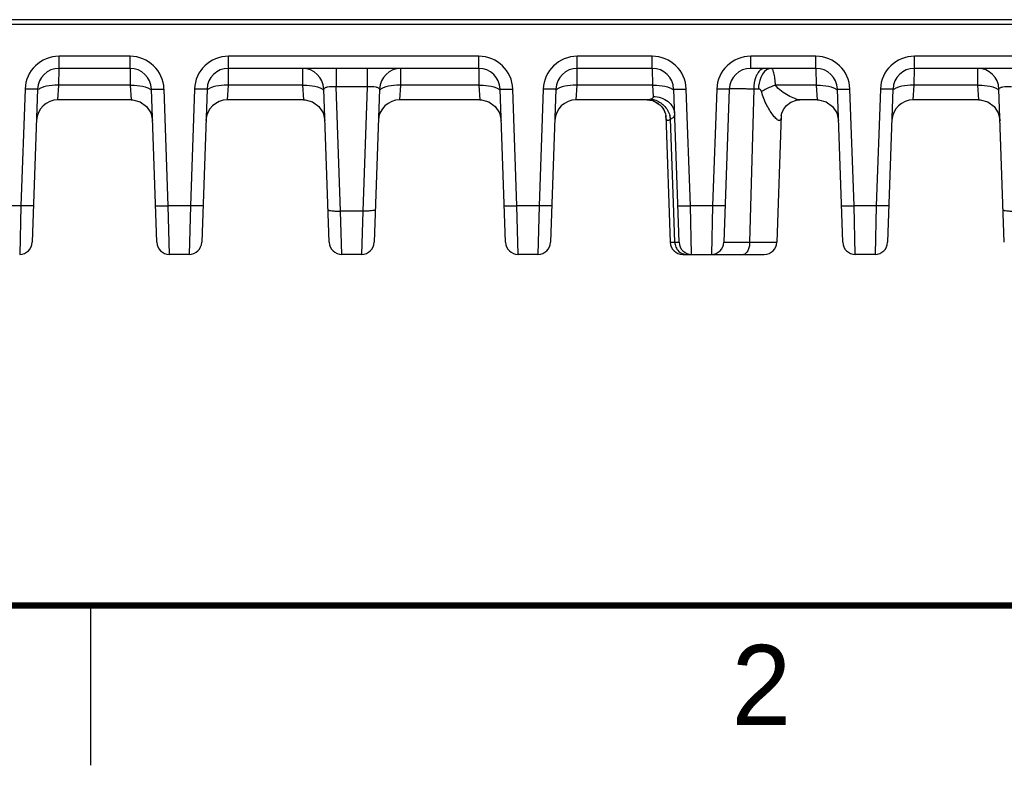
# Model space of a CAD drawing. Header units: inches. Extents: x 0 to 34, y 0 to 22.
# Tile 140 of 157: x 25.3 to 28.4, y 0 to 2.3. Entities that reach past the tile are written whole.
import ezdxf

# ---------------------------------------------------------------- set-up
doc = ezdxf.new("R2010")
doc.units = ezdxf.units.IN
doc.header["$LTSCALE"] = 1.87
doc.header["$MEASUREMENT"] = 0
doc.layers.get('0').update_dxf_attribs({"linetype": 'CONTINUOUS'})
doc.styles.add('TEXTSTYLE_2', font='txt')

msp = doc.modelspace()

# ---------------------------------------------------------------- linework, layer by layer
at = {"color": 7, "linetype": 'CONTINUOUS'}
for p, q in [((21.0004, 2.3168), (32.7783, 2.3168)), ((32.6419, 2.3313), (23.5326, 2.3313)), ((25.6231, 2.217), (25.4013, 2.217)), ((25.4013, 2.179), (25.4013, 2.217)), ((25.6231, 2.179), (25.6231, 2.217)), ((26.7133, 2.217), (25.9308, 2.217)), ((25.9308, 2.179), (25.9308, 2.217)), ((26.7133, 2.179), (26.7133, 2.217)), ((27.2554, 2.217), (27.021, 2.217)), ((27.021, 2.179), (27.021, 2.217)), ((27.2554, 2.179), (27.2554, 2.217)), ((27.767, 2.217), (27.5631, 2.217)), ((27.5631, 2.179), (27.5631, 2.217)), ((27.767, 2.179), (27.767, 2.217)), ((28.8047, 2.217), (28.0747, 2.217)), ((28.0747, 2.179), (28.0747, 2.217)), ((25.401, 2.1262), (25.4013, 2.179)), ((25.6231, 2.179), (25.4013, 2.179)), ((25.6231, 2.179), (25.6234, 2.1262)), ((25.9305, 2.1262), (25.9308, 2.179)), ((26.7133, 2.179), (25.9308, 2.179)), ((26.1621, 2.179), (26.1624, 2.1262)), ((26.2679, 2.179), (26.2679, 2.1214)), ((26.3639, 2.179), (26.3639, 2.1214)), ((26.4695, 2.1262), (26.4698, 2.179)), ((26.7133, 2.179), (26.7136, 2.1262)), ((27.0207, 2.1262), (27.021, 2.179)), ((27.2554, 2.179), (27.021, 2.179)), ((27.2554, 2.179), (27.2557, 2.1262)), ((27.767, 2.179), (27.5631, 2.179)), ((27.767, 2.179), (27.7673, 2.1262)), ((28.0744, 2.1262), (28.0747, 2.179)), ((28.8047, 2.179), (28.0747, 2.179)), ((28.2721, 2.179), (28.2724, 2.1262)), ((25.3978, 2.0806), (25.401, 2.1262)), ((25.6234, 2.1262), (25.401, 2.1262)), ((25.6234, 2.1262), (25.6266, 2.0806)), ((25.9274, 2.0806), (25.9305, 2.1262)), ((26.1624, 2.1262), (25.9305, 2.1262)), ((26.1624, 2.1262), (26.1655, 2.0806)), ((26.4663, 2.0806), (26.4695, 2.1262)), ((26.7136, 2.1262), (26.4695, 2.1262)), ((26.7136, 2.1262), (26.7167, 2.0806)), ((27.0175, 2.0806), (27.0207, 2.1262)), ((27.2557, 2.1262), (27.0207, 2.1262)), ((27.2557, 2.1262), (27.2581, 2.0908)), ((27.7673, 2.1262), (27.6406, 2.1262)), ((27.7673, 2.1262), (27.7704, 2.0806)), ((28.0712, 2.0806), (28.0744, 2.1262)), ((28.2724, 2.1262), (28.0744, 2.1262)), ((28.2724, 2.1262), (28.2755, 2.0806)), ((25.295, 2.1144), (25.2823, 1.7495)), ((25.3344, 2.1144), (25.3177, 1.6355)), ((25.7067, 1.6355), (25.69, 2.1144)), ((25.7421, 1.7495), (25.7294, 2.1144)), ((25.8246, 2.1144), (25.8118, 1.7495)), ((25.8639, 2.1144), (25.8472, 1.6355)), ((26.2457, 1.6355), (26.229, 2.1144)), ((26.3639, 2.1214), (26.2679, 2.1214)), ((26.2815, 1.7331), (26.2679, 2.1214)), ((26.3639, 2.1214), (26.3504, 1.7331)), ((26.4029, 2.1144), (26.3862, 1.6355)), ((26.7969, 1.6355), (26.7802, 2.1144)), ((26.8323, 1.7495), (26.8195, 2.1144)), ((26.9147, 2.1144), (26.902, 1.7495)), ((26.9541, 2.1144), (26.9373, 1.6355)), ((27.339, 1.6355), (27.3223, 2.1144)), ((27.3744, 1.7495), (27.3616, 2.1144)), ((27.4569, 2.1144), (27.4441, 1.7495)), ((27.4962, 2.1144), (27.4795, 1.6355)), ((27.5726, 2.1144), (27.5598, 1.6355)), ((27.5872, 2.1144), (27.5726, 2.1144)), ((27.8506, 1.6355), (27.8339, 2.1144)), ((27.886, 1.7495), (27.8732, 2.1144)), ((27.9684, 2.1144), (27.9557, 1.7495)), ((28.0078, 2.1144), (27.991, 1.6355)), ((28.3557, 1.6355), (28.339, 2.1144)), ((25.6266, 2.0806), (25.3978, 2.0806)), ((26.1655, 2.0806), (25.9274, 2.0806)), ((26.7167, 2.0806), (26.4663, 2.0806)), ((27.2393, 2.0806), (27.0175, 2.0806)), ((27.2393, 2.0806), (27.2563, 2.0781)), ((27.2563, 2.0781), (27.2729, 2.0702)), ((27.2591, 2.0767), (27.2614, 2.0763)), ((27.7704, 2.0806), (27.7169, 2.0806)), ((28.2755, 2.0806), (28.0712, 2.0806)), ((27.2884, 2.0542), (27.2907, 2.0515)), ((27.2976, 2.0313), (27.3115, 1.6355)), ((27.6587, 2.0313), (27.6448, 1.6355)), ((27.6587, 2.0316), (27.6587, 2.032)), ((27.6587, 2.0313), (27.6587, 2.0316)), ((27.3215, 1.759), (27.3127, 2.0206)), ((27.3256, 1.6355), (27.3215, 1.759)), ((25.2823, 1.7495), (25.2126, 1.7495)), ((25.2823, 1.7495), (25.2783, 1.5975)), ((25.8118, 1.7495), (25.7421, 1.7495)), ((25.7461, 1.5975), (25.7421, 1.7495)), ((25.8118, 1.7495), (25.8078, 1.5975)), ((26.3504, 1.7331), (26.2815, 1.7331)), ((26.2851, 1.5975), (26.2815, 1.7331)), ((26.3504, 1.7331), (26.3468, 1.5975)), ((26.902, 1.7495), (26.8323, 1.7495)), ((26.8362, 1.5975), (26.8323, 1.7495)), ((26.902, 1.7495), (26.898, 1.5975)), ((27.4441, 1.7495), (27.3744, 1.7495)), ((27.3784, 1.5975), (27.3744, 1.7495)), ((27.4441, 1.7495), (27.4401, 1.5975)), ((27.9557, 1.7495), (27.886, 1.7495)), ((27.8899, 1.5975), (27.886, 1.7495)), ((27.9557, 1.7495), (27.9517, 1.5975)), ((27.3115, 1.6355), (27.3256, 1.6355)), ((27.3256, 1.6355), (27.339, 1.6355)), ((27.5598, 1.6355), (27.6448, 1.6355)), ((25.8078, 1.5975), (25.7461, 1.5975)), ((26.3468, 1.5975), (26.2851, 1.5975)), ((26.898, 1.5975), (26.8362, 1.5975)), ((27.3509, 1.5975), (27.6055, 1.5975)), ((27.9517, 1.5975), (27.8899, 1.5975))]:
    msp.add_line(p, q, dxfattribs=at)
at = {"color": 2, "linetype": 'CONTINUOUS'}
msp.add_line((25.5, 0.5), (25.5, 0), dxfattribs=at)
at = {"color": 7, "linetype": 'CONTINUOUS'}
for points in [[(25.6266, 2.0806), (25.6312, 2.0804), (25.6547, 2.0744), (25.6745, 2.0603), (25.688, 2.0401), (25.6934, 2.0164)], [(26.1655, 2.0806), (26.1701, 2.0804), (26.1937, 2.0744), (26.2135, 2.0603), (26.227, 2.0401), (26.2324, 2.0164)], [(26.7167, 2.0806), (26.7213, 2.0804), (26.7449, 2.0744), (26.7647, 2.0603), (26.7782, 2.0401), (26.7836, 2.0164)], [(27.2614, 2.0763), (27.2794, 2.0651), (27.2819, 2.0621)], [(27.2729, 2.0702), (27.2852, 2.0592), (27.293, 2.0473), (27.2967, 2.0372), (27.297, 2.0356)], [(27.6587, 2.0312), (27.6587, 2.0322), (27.6602, 2.0391), (27.6652, 2.0507), (27.6748, 2.0631), (27.689, 2.0735), (27.7066, 2.0796), (27.7169, 2.0806)], [(27.7704, 2.0806), (27.775, 2.0804), (27.7986, 2.0744), (27.8184, 2.0603), (27.8319, 2.0401), (27.8373, 2.0164)], [(28.2755, 2.0806), (28.2801, 2.0804), (28.3037, 2.0744), (28.3235, 2.0603), (28.337, 2.0401), (28.3424, 2.0164)], [(27.2907, 2.0515), (27.2961, 2.0391), (27.2968, 2.0368)], [(27.297, 2.0356), (27.2976, 2.0319), (27.2976, 2.0313)], [(27.6587, 2.032), (27.66, 2.0387), (27.6601, 2.0389)]]:
    msp.add_lwpolyline(points, dxfattribs=at)
at = {"color": 7, "linetype": 'CONTINUOUS', "const_width": 0.02}
msp.add_lwpolyline([(0.5, 0.5), (33.5, 0.5)], dxfattribs=at)
at = {"color": 7, "linetype": 'CONTINUOUS'}
for centre, radius, start, end in [((25.4013, 2.1107), 0.1063, 90.0003, 177.9997), ((25.6231, 2.1107), 0.1063, 2.0026, 89.9973), ((25.9308, 2.1107), 0.1063, 90.0003, 177.9997), ((26.7133, 2.1107), 0.1063, 2.0026, 89.9973), ((27.021, 2.1107), 0.1063, 90.0003, 177.9997), ((27.2554, 2.1107), 0.1063, 2.0026, 89.9973), ((27.5631, 2.1107), 0.1063, 90.0003, 177.9997), ((27.767, 2.1107), 0.1063, 2.0026, 89.9973), ((28.0747, 2.1107), 0.1063, 90.0003, 177.9997), ((25.4013, 2.1121), 0.0669, 90.0003, 177.9977), ((25.6231, 2.1121), 0.0669, 2.0112, 90), ((25.9308, 2.1121), 0.0669, 90.0003, 177.9977), ((26.1621, 2.1121), 0.0669, 2, 90), ((26.4698, 2.1121), 0.0669, 89.9997, 178), ((26.7133, 2.1121), 0.0669, 2.0112, 90), ((27.021, 2.1121), 0.0669, 90.0003, 177.9977), ((27.2554, 2.1121), 0.0669, 2.0112, 90), ((27.5631, 2.1121), 0.0669, 90.0003, 177.9977), ((27.767, 2.1121), 0.0669, 2.0112, 90), ((28.0747, 2.1121), 0.0669, 90.0003, 177.9977), ((28.2721, 2.1121), 0.0669, 2, 90), ((25.3978, 2.0136), 0.0669, 90, 177.64), ((25.9274, 2.0136), 0.0669, 90, 177.64), ((26.4663, 2.0136), 0.0669, 90, 177.64), ((27.0175, 2.0136), 0.0669, 90, 177.64), ((28.0712, 2.0136), 0.0669, 90, 177.64), ((27.2419, 2.0113), 0.0714, 7.5142, 16.5809), ((25.2783, 1.6369), 0.0394, 269.9997, 357.9918), ((25.7461, 1.6369), 0.0394, 182.0082, 270.0003), ((25.8078, 1.6369), 0.0394, 269.9997, 357.9918), ((26.2851, 1.6369), 0.0394, 182.0067, 270.0002), ((26.3468, 1.6369), 0.0394, 269.9998, 357.9933), ((26.8362, 1.6369), 0.0394, 182.0082, 270.0003), ((26.898, 1.6369), 0.0394, 269.9997, 357.9918), ((27.3508, 1.6369), 0.0394, 182, 270), ((27.3675, 1.6368), 0.0418, 181.8446, 186.6576), ((27.3784, 1.6369), 0.0394, 182.0001, 270.0003), ((27.4401, 1.6369), 0.0394, 269.9921, 357.9997), ((27.6055, 1.6369), 0.0394, 270, 358), ((27.8899, 1.6369), 0.0394, 182.0082, 270.0003), ((27.9517, 1.6369), 0.0394, 270, 358), ((27.362, 1.6318), 0.0344, 251.9865, 256.4113)]:
    msp.add_arc(centre, radius, start, end, dxfattribs=at)
for points, knots in [([(27.5843, 2.1624), (27.5824, 2.1592), (27.5754, 2.1442), (27.5728, 2.1273), (27.5726, 2.1144)], [0, 0, 0, 0, 0.222489, 1, 1, 1, 1]), ([(27.607, 2.179), (27.6027, 2.179), (27.593, 2.175), (27.5871, 2.1671), (27.5843, 2.1624)], [0, 0, 0, 0, 0.442229, 1, 1, 1, 1]), ([(27.6121, 2.1741), (27.604, 2.1686), (27.5913, 2.1487), (27.5875, 2.1266), (27.5872, 2.1144)], [0, 0, 0, 0, 0.44557, 1, 1, 1, 1]), ([(27.627, 2.179), (27.6258, 2.179), (27.6205, 2.1786), (27.6154, 2.1764), (27.6121, 2.1741)], [0, 0, 0, 0, 0.240977, 1, 1, 1, 1]), ([(27.6406, 2.1262), (27.6402, 2.1334), (27.6391, 2.1463), (27.6368, 2.1612), (27.634, 2.1704), (27.6319, 2.1756), (27.629, 2.179), (27.627, 2.179)], [0, 0, 0, 0, 0.38432, 0.689837, 0.805392, 0.894271, 1, 1, 1, 1]), ([(25.401, 2.1262), (25.3967, 2.1264), (25.3809, 2.1263), (25.365, 2.1246), (25.354, 2.1213)], [0, 0, 0, 0, 0.272895, 1, 1, 1, 1]), ([(25.6234, 2.1262), (25.6277, 2.1264), (25.6435, 2.1263), (25.6594, 2.1246), (25.6704, 2.1213)], [0, 0, 0, 0, 0.272899, 1, 1, 1, 1]), ([(25.9305, 2.1262), (25.9262, 2.1264), (25.9104, 2.1263), (25.8945, 2.1246), (25.8835, 2.1213)], [0, 0, 0, 0, 0.272895, 1, 1, 1, 1]), ([(26.1624, 2.1262), (26.1667, 2.1264), (26.1825, 2.1263), (26.1984, 2.1246), (26.2094, 2.1213)], [0, 0, 0, 0, 0.272899, 1, 1, 1, 1]), ([(26.4695, 2.1262), (26.4652, 2.1264), (26.4494, 2.1263), (26.4335, 2.1246), (26.4225, 2.1213)], [0, 0, 0, 0, 0.272895, 1, 1, 1, 1]), ([(26.7136, 2.1262), (26.7179, 2.1264), (26.7336, 2.1263), (26.7496, 2.1246), (26.7606, 2.1213)], [0, 0, 0, 0, 0.272899, 1, 1, 1, 1]), ([(27.0207, 2.1262), (27.0164, 2.1264), (27.0006, 2.1263), (26.9847, 2.1246), (26.9736, 2.1213)], [0, 0, 0, 0, 0.272895, 1, 1, 1, 1]), ([(27.2557, 2.1262), (27.26, 2.1264), (27.2758, 2.1263), (27.2917, 2.1246), (27.3027, 2.1213)], [0, 0, 0, 0, 0.272899, 1, 1, 1, 1]), ([(27.6406, 2.1262), (27.6366, 2.125), (27.6216, 2.1197), (27.607, 2.1128), (27.5971, 2.1065)], [0, 0, 0, 0, 0.263549, 1, 1, 1, 1]), ([(27.7169, 2.0806), (27.7113, 2.0806), (27.6986, 2.0849), (27.6794, 2.094), (27.6587, 2.1073), (27.6457, 2.119), (27.6406, 2.1262)], [0, 0, 0, 0, 0.186466, 0.431529, 0.70677, 1, 1, 1, 1]), ([(27.7673, 2.1262), (27.7716, 2.1264), (27.7873, 2.1263), (27.8033, 2.1246), (27.8143, 2.1213)], [0, 0, 0, 0, 0.272899, 1, 1, 1, 1]), ([(28.0744, 2.1262), (28.0701, 2.1264), (28.0543, 2.1263), (28.0384, 2.1246), (28.0273, 2.1213)], [0, 0, 0, 0, 0.272895, 1, 1, 1, 1]), ([(28.2724, 2.1262), (28.2767, 2.1264), (28.2925, 2.1263), (28.3084, 2.1246), (28.3194, 2.1213)], [0, 0, 0, 0, 0.272899, 1, 1, 1, 1]), ([(25.3344, 2.1144), (25.3344, 2.1141), (25.3328, 2.1142), (25.3311, 2.1138), (25.3272, 2.1139), (25.3225, 2.1138), (25.3166, 2.1139), (25.3073, 2.114), (25.3, 2.1142), (25.295, 2.1144)], [0, 0, 0, 0, 0.020389, 0.077486, 0.169968, 0.294095, 0.445312, 0.617961, 1, 1, 1, 1]), ([(25.354, 2.1213), (25.3504, 2.1203), (25.3442, 2.118), (25.3386, 2.1144), (25.3368, 2.1123)], [0, 0, 0, 0, 0.57259, 1, 1, 1, 1]), ([(25.6704, 2.1213), (25.674, 2.1203), (25.6801, 2.118), (25.6857, 2.1144), (25.6876, 2.1123)], [0, 0, 0, 0, 0.572531, 1, 1, 1, 1]), ([(25.69, 2.1144), (25.69, 2.1141), (25.6916, 2.1142), (25.6933, 2.1138), (25.6972, 2.1139), (25.7019, 2.1138), (25.7078, 2.1139), (25.7171, 2.114), (25.7243, 2.1142), (25.7294, 2.1144)], [0, 0, 0, 0, 0.020389, 0.077486, 0.169968, 0.294095, 0.445312, 0.617961, 1, 1, 1, 1]), ([(25.8639, 2.1144), (25.8639, 2.1141), (25.8624, 2.1142), (25.8606, 2.1138), (25.8568, 2.1139), (25.852, 2.1138), (25.8461, 2.1139), (25.8369, 2.114), (25.8296, 2.1142), (25.8246, 2.1144)], [0, 0, 0, 0, 0.020389, 0.077486, 0.169968, 0.294095, 0.445312, 0.617961, 1, 1, 1, 1]), ([(25.8835, 2.1213), (25.8799, 2.1203), (25.8738, 2.118), (25.8682, 2.1144), (25.8663, 2.1123)], [0, 0, 0, 0, 0.57259, 1, 1, 1, 1]), ([(26.2094, 2.1213), (26.213, 2.1203), (26.2191, 2.118), (26.2247, 2.1144), (26.2266, 2.1123)], [0, 0, 0, 0, 0.572613, 1, 1, 1, 1]), ([(26.2679, 2.1214), (26.2586, 2.1219), (26.2475, 2.122), (26.2354, 2.1192), (26.2316, 2.1179), (26.2289, 2.1158), (26.229, 2.1144)], [0, 0, 0, 0, 0.687887, 0.806691, 0.896773, 1, 1, 1, 1]), ([(26.4029, 2.1144), (26.4029, 2.1158), (26.4003, 2.1179), (26.3965, 2.1192), (26.3844, 2.122), (26.3733, 2.1219), (26.3639, 2.1214)], [0, 0, 0, 0, 0.103223, 0.193309, 0.312112, 1, 1, 1, 1]), ([(26.4225, 2.1213), (26.4189, 2.1203), (26.4127, 2.118), (26.4071, 2.1144), (26.4053, 2.1123)], [0, 0, 0, 0, 0.572606, 1, 1, 1, 1]), ([(26.7606, 2.1213), (26.7642, 2.1203), (26.7703, 2.118), (26.7759, 2.1144), (26.7778, 2.1123)], [0, 0, 0, 0, 0.572531, 1, 1, 1, 1]), ([(26.7802, 2.1144), (26.7802, 2.1141), (26.7817, 2.1142), (26.7835, 2.1138), (26.7873, 2.1139), (26.792, 2.1138), (26.798, 2.1139), (26.8072, 2.114), (26.8145, 2.1142), (26.8195, 2.1144)], [0, 0, 0, 0, 0.020389, 0.077486, 0.169968, 0.294095, 0.445312, 0.617961, 1, 1, 1, 1]), ([(26.9541, 2.1144), (26.9541, 2.1141), (26.9525, 2.1142), (26.9508, 2.1138), (26.9469, 2.1139), (26.9422, 2.1138), (26.9363, 2.1139), (26.927, 2.114), (26.9197, 2.1142), (26.9147, 2.1144)], [0, 0, 0, 0, 0.020389, 0.077486, 0.169968, 0.294095, 0.445312, 0.617961, 1, 1, 1, 1]), ([(26.9736, 2.1213), (26.9701, 2.1203), (26.9639, 2.118), (26.9583, 2.1144), (26.9565, 2.1123)], [0, 0, 0, 0, 0.57259, 1, 1, 1, 1]), ([(27.3027, 2.1213), (27.3063, 2.1203), (27.3124, 2.118), (27.318, 2.1144), (27.3199, 2.1123)], [0, 0, 0, 0, 0.572531, 1, 1, 1, 1]), ([(27.3223, 2.1144), (27.3223, 2.1141), (27.3238, 2.1142), (27.3256, 2.1138), (27.3295, 2.1139), (27.3342, 2.1138), (27.3401, 2.1139), (27.3493, 2.114), (27.3566, 2.1142), (27.3616, 2.1144)], [0, 0, 0, 0, 0.020389, 0.077486, 0.169968, 0.294095, 0.445312, 0.617961, 1, 1, 1, 1]), ([(27.4962, 2.1144), (27.4962, 2.1141), (27.4947, 2.1142), (27.4929, 2.1138), (27.4891, 2.1139), (27.4843, 2.1138), (27.4784, 2.1139), (27.4692, 2.114), (27.4619, 2.1142), (27.4569, 2.1144)], [0, 0, 0, 0, 0.020389, 0.077486, 0.169968, 0.294095, 0.445312, 0.617961, 1, 1, 1, 1]), ([(27.5726, 2.1144), (27.567, 2.1144), (27.5565, 2.1145), (27.5415, 2.1147), (27.5284, 2.1147), (27.5174, 2.1147), (27.5096, 2.1147), (27.5045, 2.1147), (27.5016, 2.1147), (27.4994, 2.1146), (27.4976, 2.1146), (27.4969, 2.1144), (27.4962, 2.1145), (27.4962, 2.1144)], [0, 0, 0, 0, 0.21779, 0.414834, 0.587283, 0.732396, 0.847834, 0.893847, 0.931771, 0.961419, 0.982702, 0.995561, 1, 1, 1, 1]), ([(27.5971, 2.1065), (27.5965, 2.1088), (27.594, 2.113), (27.5894, 2.1144), (27.5872, 2.1144)], [0, 0, 0, 0, 0.526709, 1, 1, 1, 1]), ([(27.6587, 2.0312), (27.6586, 2.0291), (27.6583, 2.0252), (27.6573, 2.0203), (27.6553, 2.0167), (27.6517, 2.0156), (27.6479, 2.0172), (27.6418, 2.0218), (27.6335, 2.0314), (27.6234, 2.0459), (27.6093, 2.0706), (27.6009, 2.0916), (27.5971, 2.1065)], [0, 0, 0, 0, 0.0518, 0.09148, 0.119777, 0.14322, 0.172834, 0.21358, 0.32641, 0.470515, 0.634997, 1, 1, 1, 1]), ([(27.8143, 2.1213), (27.8179, 2.1203), (27.824, 2.118), (27.8296, 2.1144), (27.8315, 2.1123)], [0, 0, 0, 0, 0.572531, 1, 1, 1, 1]), ([(27.8339, 2.1144), (27.8339, 2.1141), (27.8354, 2.1142), (27.8372, 2.1138), (27.841, 2.1139), (27.8457, 2.1138), (27.8517, 2.1139), (27.8609, 2.114), (27.8682, 2.1142), (27.8732, 2.1144)], [0, 0, 0, 0, 0.020389, 0.077486, 0.169968, 0.294095, 0.445312, 0.617961, 1, 1, 1, 1]), ([(28.0078, 2.1144), (28.0078, 2.1141), (28.0062, 2.1142), (28.0045, 2.1138), (28.0006, 2.1139), (27.9959, 2.1138), (27.99, 2.1139), (27.9807, 2.114), (27.9734, 2.1142), (27.9684, 2.1144)], [0, 0, 0, 0, 0.020389, 0.077486, 0.169968, 0.294095, 0.445312, 0.617961, 1, 1, 1, 1]), ([(28.0273, 2.1213), (28.0238, 2.1203), (28.0176, 2.118), (28.012, 2.1144), (28.0102, 2.1123)], [0, 0, 0, 0, 0.57259, 1, 1, 1, 1]), ([(28.3194, 2.1213), (28.323, 2.1203), (28.3291, 2.118), (28.3347, 2.1144), (28.3366, 2.1123)], [0, 0, 0, 0, 0.572613, 1, 1, 1, 1]), ([(28.3779, 2.1214), (28.3686, 2.1219), (28.3575, 2.122), (28.3454, 2.1192), (28.3416, 2.1179), (28.3389, 2.1158), (28.339, 2.1144)], [0, 0, 0, 0, 0.687887, 0.806691, 0.896773, 1, 1, 1, 1]), ([(27.2513, 2.0829), (27.2502, 2.0826), (27.2463, 2.0814), (27.2423, 2.0806), (27.2393, 2.0806)], [0, 0, 0, 0, 0.282276, 1, 1, 1, 1]), ([(27.2581, 2.0908), (27.2583, 2.0891), (27.257, 2.0851), (27.2532, 2.0835), (27.2513, 2.0829)], [0, 0, 0, 0, 0.456024, 1, 1, 1, 1]), ([(27.2513, 2.0829), (27.255, 2.0825), (27.2701, 2.0795), (27.2839, 2.071), (27.292, 2.0627)], [0, 0, 0, 0, 0.244663, 1, 1, 1, 1]), ([(27.2581, 2.0908), (27.2745, 2.091), (27.3, 2.0831), (27.3207, 2.0586), (27.3248, 2.0435), (27.325, 2.0362)], [0, 0, 0, 0, 0.522494, 0.766899, 1, 1, 1, 1]), ([(27.3127, 2.0206), (27.3117, 2.0197), (27.3097, 2.0181), (27.3067, 2.0164), (27.3039, 2.0157), (27.3003, 2.017), (27.2981, 2.0232), (27.2978, 2.0281), (27.2976, 2.0313)], [0, 0, 0, 0, 0.152567, 0.274779, 0.369386, 0.450938, 0.661345, 1, 1, 1, 1]), ([(27.325, 2.0362), (27.3251, 2.033), (27.323, 2.0255), (27.3163, 2.022), (27.3127, 2.0206)], [0, 0, 0, 0, 0.463143, 1, 1, 1, 1]), ([(25.3216, 1.7495), (25.3216, 1.7492), (25.3201, 1.7493), (25.3183, 1.7489), (25.3145, 1.749), (25.3098, 1.7489), (25.3038, 1.7489), (25.2946, 1.7491), (25.2873, 1.7493), (25.2823, 1.7495)], [0, 0, 0, 0, 0.020389, 0.077485, 0.169968, 0.294095, 0.445312, 0.61796, 1, 1, 1, 1]), ([(25.7028, 1.7495), (25.7028, 1.7492), (25.7043, 1.7493), (25.706, 1.7489), (25.7099, 1.749), (25.7146, 1.7489), (25.7205, 1.7489), (25.7298, 1.7491), (25.7371, 1.7493), (25.7421, 1.7495)], [0, 0, 0, 0, 0.020389, 0.077486, 0.169968, 0.294095, 0.445312, 0.617961, 1, 1, 1, 1]), ([(25.8512, 1.7495), (25.8512, 1.7492), (25.8496, 1.7493), (25.8479, 1.7489), (25.844, 1.749), (25.8393, 1.7489), (25.8334, 1.7489), (25.8241, 1.7491), (25.8168, 1.7493), (25.8118, 1.7495)], [0, 0, 0, 0, 0.020389, 0.077485, 0.169968, 0.294095, 0.445312, 0.61796, 1, 1, 1, 1]), ([(26.2422, 1.7372), (26.2422, 1.7367), (26.2433, 1.7358), (26.2471, 1.7345), (26.2551, 1.7334), (26.2672, 1.7328), (26.2765, 1.7329), (26.2815, 1.7331)], [0, 0, 0, 0, 0.032419, 0.093366, 0.309008, 0.626514, 1, 1, 1, 1]), ([(26.3897, 1.7372), (26.3897, 1.7367), (26.3886, 1.7358), (26.3848, 1.7345), (26.3767, 1.7334), (26.3646, 1.7328), (26.3554, 1.7329), (26.3504, 1.7331)], [0, 0, 0, 0, 0.032419, 0.093366, 0.309008, 0.626514, 1, 1, 1, 1]), ([(26.7929, 1.7495), (26.7929, 1.7492), (26.7945, 1.7493), (26.7962, 1.7489), (26.8001, 1.749), (26.8048, 1.7489), (26.8107, 1.7489), (26.82, 1.7491), (26.8272, 1.7493), (26.8323, 1.7495)], [0, 0, 0, 0, 0.020389, 0.077486, 0.169968, 0.294095, 0.445312, 0.617961, 1, 1, 1, 1]), ([(26.9413, 1.7495), (26.9413, 1.7492), (26.9398, 1.7493), (26.938, 1.7489), (26.9342, 1.749), (26.9295, 1.7489), (26.9235, 1.7489), (26.9143, 1.7491), (26.907, 1.7493), (26.902, 1.7495)], [0, 0, 0, 0, 0.020389, 0.077485, 0.169968, 0.294095, 0.445312, 0.61796, 1, 1, 1, 1]), ([(27.335, 1.7495), (27.3351, 1.7492), (27.3366, 1.7493), (27.3383, 1.7489), (27.3422, 1.749), (27.3469, 1.7489), (27.3528, 1.7489), (27.3621, 1.7491), (27.3694, 1.7493), (27.3744, 1.7495)], [0, 0, 0, 0, 0.020389, 0.077486, 0.169968, 0.294095, 0.445312, 0.617961, 1, 1, 1, 1]), ([(27.4835, 1.7495), (27.4834, 1.7492), (27.4819, 1.7493), (27.4802, 1.7489), (27.4763, 1.749), (27.4716, 1.7489), (27.4657, 1.7489), (27.4564, 1.7491), (27.4491, 1.7493), (27.4441, 1.7495)], [0, 0, 0, 0, 0.020389, 0.077485, 0.169968, 0.294095, 0.445312, 0.61796, 1, 1, 1, 1]), ([(27.8466, 1.7495), (27.8466, 1.7492), (27.8482, 1.7493), (27.8499, 1.7489), (27.8538, 1.749), (27.8585, 1.7489), (27.8644, 1.7489), (27.8737, 1.7491), (27.8809, 1.7493), (27.886, 1.7495)], [0, 0, 0, 0, 0.020389, 0.077486, 0.169968, 0.294095, 0.445312, 0.617961, 1, 1, 1, 1]), ([(27.995, 1.7495), (27.995, 1.7492), (27.9935, 1.7493), (27.9917, 1.7489), (27.9879, 1.749), (27.9832, 1.7489), (27.9772, 1.7489), (27.968, 1.7491), (27.9607, 1.7493), (27.9557, 1.7495)], [0, 0, 0, 0, 0.020389, 0.077485, 0.169968, 0.294095, 0.445312, 0.61796, 1, 1, 1, 1]), ([(28.3522, 1.7372), (28.3522, 1.7367), (28.3533, 1.7357), (28.3571, 1.7345), (28.3651, 1.7334), (28.3772, 1.7328), (28.3865, 1.7329), (28.3915, 1.7331)], [0, 0, 0, 0, 0.032511, 0.09348, 0.309098, 0.626566, 1, 1, 1, 1]), ([(27.4795, 1.6355), (27.4795, 1.6354), (27.4802, 1.6355), (27.481, 1.6353), (27.4828, 1.6354), (27.4852, 1.6353), (27.4882, 1.6353), (27.4936, 1.6353), (27.5018, 1.6353), (27.5134, 1.6353), (27.5272, 1.6353), (27.5429, 1.6354), (27.554, 1.6355), (27.5598, 1.6355)], [0, 0, 0, 0, 0.00432, 0.017161, 0.038493, 0.068252, 0.106297, 0.152453, 0.268313, 0.413751, 0.586261, 0.782939, 1, 1, 1, 1]), ([(27.5598, 1.6355), (27.5597, 1.6306), (27.5586, 1.6212), (27.5545, 1.6073), (27.5463, 1.5975), (27.5405, 1.5975)], [0, 0, 0, 0, 0.326212, 0.61508, 1, 1, 1, 1]), ([(27.3309, 1.6164), (27.332, 1.6143), (27.3371, 1.6068), (27.345, 1.6012), (27.3514, 1.5991)], [0, 0, 0, 0, 0.258082, 1, 1, 1, 1])]:
    msp.add_open_spline(points, degree=3, knots=knots, dxfattribs=at)
for points in [[(27.292, 2.0627), (27.3005, 2.0542), (27.307, 2.0432), (27.3104, 2.0317)], [(27.3259, 1.632), (27.3265, 1.6266), (27.3282, 1.6212), (27.3309, 1.6164)], [(27.3539, 1.5984), (27.3564, 1.5978), (27.359, 1.5975), (27.3616, 1.5975)]]:
    msp.add_open_spline(points, degree=3, dxfattribs=at)

# ---------------------------------------------------------------- texts
at = {"color": 2, "linetype": 'CONTINUOUS', "insert": (27.5035, 0.3763), "char_height": 0.25, "width": 0.25, "attachment_point": 1, "line_spacing_factor": 0.9, "style": 'TEXTSTYLE_2'}
msp.add_mtext('2', dxfattribs=at)

doc.saveas('drawing.dxf')
